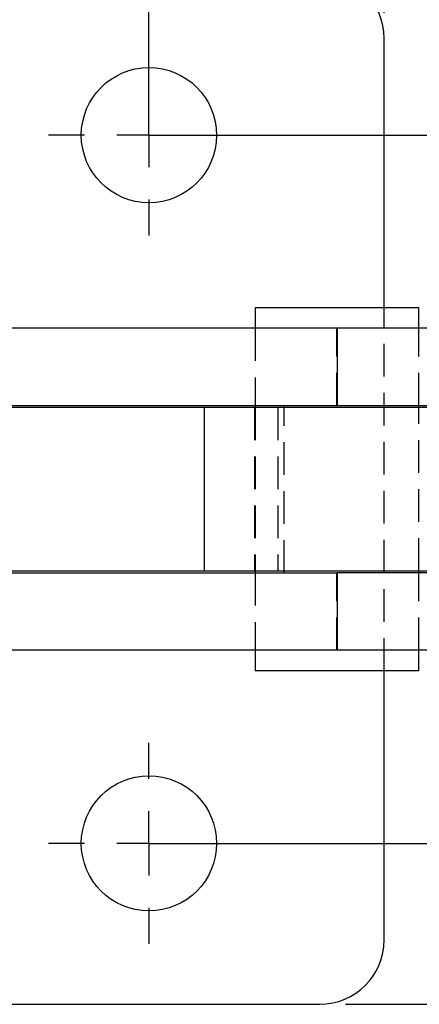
# Model space of a CAD drawing. Extents: x 39 to 778, y 26 to 580.
# Tile 15 of 41: x 296 to 327, y 26 to 102. Entities that reach past the tile are written whole.
import ezdxf

# ---------------------------------------------------------------- set-up
doc = ezdxf.new("R2010")
doc.units = 0
doc.header["$LTSCALE"] = 2
doc.linetypes.add('HIDDEN', pattern=[1.905, 1.27, -0.635])
doc.layers.get('0').update_dxf_attribs({"linetype": 'CONTINUOUS'})
doc.styles.add('SLDTEXTSTYLE0', font='TXT', dxfattribs={"width": 0.75})
doc.dimstyles.new('SLDDIMSTYLE1', dxfattribs={"dimtxt": 7, "dimasz": 6.604, "dimexe": 0, "dimexo": 0.0625, "dimgap": 1.75, "dimtad": 1, "dimdec": 3, "dimrnd": 1e-09, "dimzin": 12, "dimtxsty": 'SLDTEXTSTYLE0', "dimsah": 1, "dimcen": 0.09, "dimazin": 3, "dimtfac": 1, "dimtdec": 3, "dimtofl": 0, "dimtmove": 0, "dimatfit": 3, "dimtolj": 1, "dimtzin": 12})

# ---------------------------------------------------------------- blocks, each defined once
blk = doc.blocks.new('_D_5')
at = {"color": 179, "linetype": 'CONTINUOUS'}
for p, q in [((307.572, 93.357), (356.744, 93.357)), ((354.744, 93.357), (354.744, 38.357)), ((307.572, 38.357), (356.744, 38.357))]:
    blk.add_line(p, q, dxfattribs=at)
for points in [[(354.744, 93.357), (353.728, 86.753), (355.76, 86.753)], [(354.744, 38.357), (355.76, 44.961), (353.728, 44.961)]]:
    blk.add_solid(points, dxfattribs=at)
at = {"color": 179, "linetype": 'CONTINUOUS', "insert": (345.72, 58.022, -138.306), "char_height": 7, "attachment_point": 1, "rotation": 90, "style": 'SLDTEXTSTYLE0'}
blk.add_mtext('55', dxfattribs=at)
blk = doc.blocks.new('_D_6')
at = {"color": 179, "linetype": 'CONTINUOUS'}
for p, q in [((275.572, 95.357), (275.572, 117.284)), ((305.572, 95.357), (305.572, 117.284)), ((305.572, 115.284), (275.572, 115.284))]:
    blk.add_line(p, q, dxfattribs=at)
for points in [[(275.572, 115.284), (282.176, 114.268), (282.176, 116.3)], [(305.572, 115.284), (298.968, 116.3), (298.968, 114.268)]]:
    blk.add_solid(points, dxfattribs=at)
at = {"color": 179, "linetype": 'CONTINUOUS', "insert": (281.642, 124.308, -138.306), "char_height": 7, "attachment_point": 1, "style": 'SLDTEXTSTYLE0'}
blk.add_mtext('30', dxfattribs=at)
blk = doc.blocks.new('_D_7')
at = {"color": 179, "linetype": 'CONTINUOUS'}
for p, q in [((258.822, 102.857), (258.822, 135.248)), ((323.822, 102.857), (323.822, 135.248)), ((258.822, 133.248), (323.822, 133.248))]:
    blk.add_line(p, q, dxfattribs=at)
for points in [[(258.822, 133.248), (265.426, 132.232), (265.426, 134.264)], [(323.822, 133.248), (317.218, 134.264), (317.218, 132.232)]]:
    blk.add_solid(points, dxfattribs=at)
at = {"color": 179, "linetype": 'CONTINUOUS', "insert": (281.642, 142.271, -138.306), "char_height": 7, "attachment_point": 1, "style": 'SLDTEXTSTYLE0'}
blk.add_mtext('65', dxfattribs=at)
blk = doc.blocks.new('_D_8')
at = {"color": 179, "linetype": 'CONTINUOUS'}
for p, q in [((320.822, 105.857), (377.315, 105.857)), ((375.315, 25.857), (375.315, 105.857)), ((320.822, 25.857), (377.315, 25.857))]:
    blk.add_line(p, q, dxfattribs=at)
for points in [[(375.315, 105.857), (374.299, 99.253), (376.331, 99.253)], [(375.315, 25.857), (376.331, 32.461), (374.299, 32.461)]]:
    blk.add_solid(points, dxfattribs=at)
at = {"color": 179, "linetype": 'CONTINUOUS', "insert": (366.292, 58.514, -138.306), "char_height": 7, "attachment_point": 1, "rotation": 90, "style": 'SLDTEXTSTYLE0'}
blk.add_mtext('80', dxfattribs=at)
blk = doc.blocks.new('SW_CENTERMARKSYMBOL_4')
at = {"color": 0, "linetype": 'CONTINUOUS'}
for p, q in [((0, 5), (0, 7.8)), ((0, 0), (0, 2.5)), ((-5, 0), (-7.8, 0)), ((0, 0), (-2.5, 0)), ((0, 0), (0, -2.5)), ((0, 0), (2.5, 0)), ((5, 0), (7.8, 0)), ((0, -5), (0, -7.8))]:
    blk.add_line(p, q, dxfattribs=at)
blk = doc.blocks.new('SW_CENTERMARKSYMBOL_5')
at = {"color": 0, "linetype": 'CONTINUOUS'}
for p, q in [((0, 5), (0, 7.8)), ((0, 0), (0, 2.5)), ((-5, 0), (-7.8, 0)), ((0, 0), (-2.5, 0)), ((0, 0), (0, -2.5)), ((0, 0), (2.5, 0)), ((5, 0), (7.8, 0)), ((0, -5), (0, -7.8))]:
    blk.add_line(p, q, dxfattribs=at)

msp = doc.modelspace()

# ---------------------------------------------------------------- linework, layer by layer
at = {"color": 7, "linetype": 'CONTINUOUS'}
for p, q in [((323.821847, 79.95741), (323.821847, 100.85741)), ((313.821848, 79.95741), (313.821848, 78.35741)), ((315.294166, 79.95741), (313.821848, 79.95741)), ((326.521848, 79.95741), (315.294166, 79.95741)), ((326.521848, 78.35741), (326.521848, 79.95741)), ((320.192981, 78.35741), (291.236482, 78.35741)), ((320.192981, 72.35741), (320.192981, 78.35741)), ((335.171846, 78.35741), (320.192981, 78.35741)), ((292.128341, 72.35741), (320.192981, 72.35741)), ((309.853875, 72.20741), (292.141411, 72.20741)), ((309.853875, 72.20741), (309.853875, 59.50741)), ((335.171846, 72.20741), (309.853875, 72.20741)), ((313.821848, 72.35741), (313.821848, 72.20741)), ((320.192981, 72.35741), (335.171846, 72.35741)), ((326.521848, 72.20741), (326.521848, 72.35741)), ((292.128341, 59.35741), (320.192981, 59.35741)), ((309.853875, 59.50741), (292.141411, 59.50741)), ((335.171846, 59.50741), (309.853875, 59.50741)), ((313.821848, 59.50741), (313.821848, 59.35741)), ((320.192981, 53.35741), (320.192981, 59.35741)), ((335.171846, 59.35741), (320.192981, 59.35741)), ((326.521848, 59.35741), (326.521848, 59.50741)), ((320.192981, 53.35741), (291.236482, 53.35741)), ((313.821848, 53.35741), (313.821848, 51.75741)), ((335.171846, 53.35741), (320.192981, 53.35741)), ((326.521848, 51.75741), (326.521848, 53.35741)), ((315.294166, 51.75741), (313.821848, 51.75741)), ((326.521848, 51.75741), (315.294166, 51.75741)), ((323.821847, 30.85741), (323.821847, 51.75741)), ((263.821847, 25.857411), (318.821847, 25.857411))]:
    msp.add_line(p, q, dxfattribs=at)
at = {"color": 7, "linetype": 'HIDDEN'}
for p, q in [((323.821847, 51.75741), (323.821847, 79.95741)), ((313.821848, 78.35741), (313.821848, 72.35741)), ((313.821848, 78.35741), (313.821848, 72.35741)), ((320.150714, 72.35741), (320.150714, 78.35741)), ((326.521848, 72.35741), (326.521848, 78.35741)), ((326.521848, 72.35741), (326.521848, 78.35741)), ((313.771847, 72.20741), (313.771847, 59.50741)), ((313.821848, 72.20741), (313.821848, 59.50741)), ((315.571848, 72.20741), (315.571848, 59.50741)), ((316.071847, 59.35741), (316.071847, 72.35741)), ((326.521848, 59.50741), (326.521848, 72.20741)), ((313.821848, 59.35741), (313.821848, 53.35741)), ((313.821848, 59.35741), (313.821848, 53.35741)), ((320.150714, 53.35741), (320.150714, 59.35741)), ((326.521848, 53.35741), (326.521848, 59.35741)), ((326.521848, 53.35741), (326.521848, 59.35741))]:
    msp.add_line(p, q, dxfattribs=at)
at = {"color": 7, "linetype": 'CONTINUOUS'}
for centre in [(305.571847, 93.35741), (305.571847, 38.35741)]:
    msp.add_circle(centre, 5.25, dxfattribs=at)
for centre, start, end in [((318.821847, 100.85741), 0, 90), ((318.821847, 30.85741), 270, 0)]:
    msp.add_arc(centre, 5, start, end, dxfattribs=at)

# ---------------------------------------------------------------- block references
at = {"color": 179, "linetype": 'CONTINUOUS'}
for name, p in [('SW_CENTERMARKSYMBOL_5', (305.571847, 93.35741)), ('SW_CENTERMARKSYMBOL_4', (305.571847, 38.35741))]:
    msp.add_blockref(name, p, dxfattribs=at)

# ---------------------------------------------------------------- dimensions: what is measured, and where the dimension line sits
for base, p1, p2, picture, middle in [((323.821847, 133.247928), (258.821847, 100.85741), (323.821847, 100.85741), '_D_7', (289.657701, 133.247928)), ((275.571847, 115.28404), (305.571847, 93.35741), (275.571847, 93.35741), '_D_6', (289.657701, 115.28404))]:
    dim = msp.add_linear_dim(base=base, p1=p1, p2=p2, dimstyle='SLDDIMSTYLE1', dxfattribs=at)
    dim.commit()
    dim.dimension.update_dxf_attribs({"geometry": picture, "text_midpoint": middle, "dimtype": 160})
for base, p1, p2, picture, middle in [((375.315092, 105.85741), (318.821847, 25.85741), (318.821847, 105.85741), '_D_8', (375.315092, 66.529931)), ((354.743829, 38.35741), (305.571847, 93.35741), (305.571847, 38.35741), '_D_5', (354.743829, 66.037766))]:
    dim = msp.add_linear_dim(base=base, p1=p1, p2=p2, angle=90, dimstyle='SLDDIMSTYLE1', dxfattribs=at)
    dim.commit()
    dim.dimension.update_dxf_attribs({"geometry": picture, "text_midpoint": middle, "dimtype": 160})

doc.saveas('drawing.dxf')
